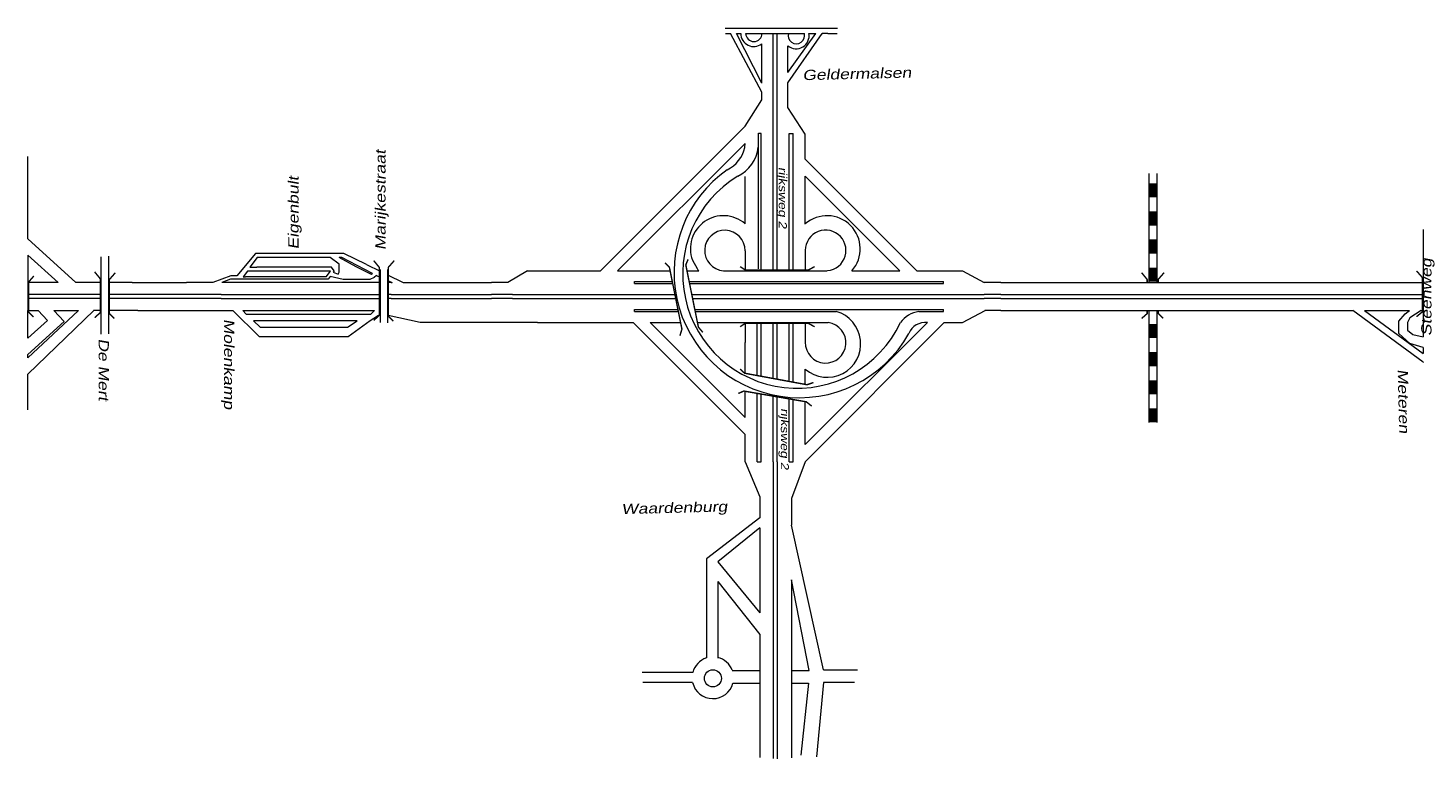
# Model space of a CAD drawing. Header units: metres. Extents: x 534 to 2631, y -2348 to -1484.
# Tile 12 of 13: x 2070 to 2331, y -1934 to -1797. Entities that reach past the tile are written whole.
import ezdxf

# ---------------------------------------------------------------- set-up
doc = ezdxf.new("R2010")
doc.units = ezdxf.units.M
doc.layers.get('0').update_dxf_attribs({"lineweight": 0})
doc.layers.add('STROOI', color=7, linetype='Continuous', lineweight=0)
doc.layers.add('Text', color=7, linetype='Continuous', lineweight=0)
doc.styles.add('ISO25', font='ARIALN.TTF', dxfattribs={"width": 1.5, "oblique": 10})

# ---------------------------------------------------------------- blocks, each defined once
blk = doc.blocks.new('A$C3E475C73')
at = {"layer": 'STROOI', "color": 7, "const_width": 0.263}
blk.add_lwpolyline([(-1.04, -0.92), (0, 0), (0, 6.35), (-1.04, 7.62)], dxfattribs=at)

msp = doc.modelspace()

# ---------------------------------------------------------------- linework, layer by layer
at = {"ltscale": 0.5}
for p, q in [((2200.16, -1797.41), (2221.08, -1797.41)), ((2200.19, -1798.42), (2201.14, -1798.42)), ((2206.97, -1809.38), (2201.14, -1798.42)), ((2206.97, -1807.68), (2202.26, -1798.42)), ((2202.26, -1798.42), (2203.06, -1798.42)), ((2203.97, -1798.42), (2214.92, -1798.42)), ((2206.97, -1807.68), (2206.97, -1800.34)), ((2209.1, -1817.07), (2209.1, -1798.42)), ((2209.85, -1817.07), (2209.85, -1798.42)), ((2211.86, -1807.66), (2218.26, -1798.42)), ((2211.86, -1805.72), (2217.09, -1798.42)), ((2215.76, -1798.42), (2217.09, -1798.42)), ((2219.3, -1798.42), (2218.26, -1798.42)), ((2218.26, -1798.42), (2218.29, -1798.42)), ((2219.3, -1798.42), (2221.05, -1798.42)), ((2211.86, -1805.72), (2211.86, -1800.73)), ((2211.86, -1809.15), (2211.86, -1807.66)), ((2203.85, -1815.75), (2206.97, -1810.83)), ((2206.97, -1810.83), (2206.97, -1809.38)), ((2211.86, -1812.25), (2211.86, -1809.15)), ((2215.1, -1817.2), (2211.86, -1812.25)), ((2206.33, -1842.38), (2206.33, -1817.03)), ((2206.33, -1817.03), (2206.85, -1817.03)), ((2212.1, -1817.07), (2212.85, -1817.07)), ((2215.1, -1821.88), (2215.1, -1817.2)), ((2203.83, -1819.69), (2203.85, -1818.94)), ((2330.41, -1835), (2330.41, -1855.07)), ((2112.48, -1839.52), (2109.02, -1843.65)), ((2128.95, -1839.52), (2112.48, -1839.52)), ((2133.2, -1841.58), (2128.95, -1839.52)), ((2083.61, -1840.11), (2083.61, -1854.54)), ((2085.06, -1840.01), (2085.06, -1854.46)), ((2112.8, -1840.24), (2111.4, -1842.02)), ((2111.4, -1842.02), (2112.74, -1842.02)), ((2126.65, -1842.02), (2112.74, -1842.02)), ((2113.6, -1840.24), (2112.8, -1840.24)), ((2126.41, -1840.24), (2113.6, -1840.24)), ((2128.1, -1841.51), (2126.41, -1840.24)), ((2127.16, -1842.74), (2126.65, -1842.02)), ((2128.58, -1840.24), (2128.1, -1840.24)), ((2131.24, -1841.99), (2128.1, -1840.24)), ((2128.1, -1842.95), (2128.1, -1841.51)), ((2134.31, -1843.25), (2128.58, -1840.24)), ((2134.11, -1843.42), (2131.24, -1841.99)), ((2133.2, -1841.58), (2135.75, -1842.82)), ((2194.03, -1840.74), (2194.9, -1842.32)), ((2107.9, -1843.65), (2104.49, -1844.89)), ((2107.79, -1844.31), (2106.19, -1844.89)), ((2126.05, -1844.31), (2107.79, -1844.31)), ((2109.02, -1843.65), (2107.9, -1843.65)), ((2110.96, -1842.79), (2110.16, -1843.84)), ((2110.16, -1843.84), (2110.61, -1843.84)), ((2111.4, -1843.84), (2110.61, -1843.84)), ((2112.04, -1842.79), (2110.96, -1842.79)), ((2125.68, -1843.84), (2111.4, -1843.84)), ((2126.45, -1842.79), (2112.04, -1842.79)), ((2125.68, -1843.84), (2126.45, -1842.79)), ((2126.44, -1843.76), (2126.05, -1844.31)), ((2128.83, -1844.35), (2126.44, -1843.76)), ((2127.16, -1842.74), (2126.97, -1843.01)), ((2126.97, -1843.01), (2127.91, -1843.33)), ((2127.91, -1843.33), (2128.1, -1842.95)), ((2133.79, -1844.35), (2128.83, -1844.35)), ((2134.65, -1843.96), (2133.79, -1844.35)), ((2134.31, -1843.25), (2134.11, -1843.42)), ((2135.04, -1843.58), (2134.65, -1843.96)), ((2135.04, -1843.58), (2135.75, -1843.9)), ((2135.75, -1842.47), (2135.75, -1852.38)), ((2137.12, -1842.47), (2137.12, -1852.45)), ((2137.12, -1843.48), (2140.05, -1844.89)), ((2137.12, -1844.52), (2137.96, -1844.89)), ((2163.24, -1842.7), (2159.55, -1844.89)), ((2070.01, -1844.97), (2070.01, -1850.14)), ((2083.61, -1844.89), (2082.23, -1844.89)), ((2089.47, -1844.89), (2085.06, -1844.89)), ((2089.47, -1844.89), (2099.57, -1844.89)), ((2104.49, -1844.89), (2099.57, -1844.89)), ((2106.04, -1847.15), (2135.58, -1847.15)), ((2120.28, -1844.89), (2106.19, -1844.89)), ((2120.59, -1844.89), (2120.28, -1844.89)), ((2137.8, -1844.89), (2137.96, -1844.89)), ((2137.8, -1847.15), (2156.5, -1847.15)), ((2140.05, -1844.89), (2156.5, -1844.89)), ((2160.45, -1847.14), (2159.55, -1847.15)), ((2251.58, -1844.89), (2248.5, -1844.89)), ((2251.58, -1847.15), (2248.5, -1847.15)), ((2251.58, -1844.89), (2330.41, -1844.89)), ((2251.58, -1847.15), (2330.41, -1847.15)), ((2106.04, -1847.9), (2135.58, -1847.9)), ((2137.8, -1847.9), (2156.5, -1847.9)), ((2160.45, -1847.89), (2159.55, -1847.9)), ((2251.58, -1847.9), (2248.5, -1847.89)), ((2251.58, -1847.9), (2330.41, -1847.9)), ((2070.01, -1859), (2079.43, -1850.14)), ((2082.28, -1850.14), (2070.01, -1862.03)), ((2073.66, -1851.99), (2071.88, -1850.14)), ((2074.84, -1850.14), (2076.79, -1852.19)), ((2075.7, -1850.14), (2079.43, -1850.14)), ((2090.49, -1850.15), (2108.23, -1850.15)), ((2108.23, -1850.15), (2113.15, -1854.97)), ((2110.14, -1850.15), (2134.69, -1850.15)), ((2110.14, -1850.15), (2110.72, -1850.81)), ((2110.72, -1850.81), (2134, -1850.84)), ((2112.12, -1852.08), (2113.32, -1853.24)), ((2131.48, -1852.08), (2112.12, -1852.08)), ((2129.63, -1853.24), (2131.48, -1852.08)), ((2129.74, -1854.97), (2133.88, -1852)), ((2134.69, -1850.15), (2134, -1850.84)), ((2165.11, -1852.39), (2163.44, -1852.39)), ((2251.58, -1850.15), (2248.63, -1850.15)), ((2251.58, -1850.15), (2317.27, -1850.15)), ((2330.4, -1859.77), (2317.27, -1850.15)), ((2319.48, -1850.15), (2330.41, -1858.13)), ((2319.48, -1850.15), (2327.87, -1850.15)), ((2325.91, -1852.11), (2327.06, -1850.75)), ((2325.91, -1852.44), (2325.91, -1852.11)), ((2325.91, -1854.41), (2325.91, -1852.44)), ((2327.06, -1850.75), (2327.87, -1850.15)), ((2327.95, -1851.53), (2327.47, -1852.39)), ((2327.47, -1852.39), (2327.47, -1853.78)), ((2330.02, -1850.15), (2327.95, -1851.53)), ((2330.02, -1850.15), (2330.41, -1850.15)), ((2113.15, -1854.97), (2129.74, -1854.97)), ((2113.32, -1853.24), (2129.63, -1853.24)), ((2327.94, -1856.27), (2325.91, -1854.41)), ((2327.47, -1853.78), (2328.52, -1854.64)), ((2328.52, -1854.64), (2330.41, -1855.07)), ((2330.41, -1857.02), (2327.94, -1856.27)), ((2330.41, -1857.02), (2330.41, -1858.13)), ((2330.4, -1859.77), (2330.41, -1859.77)), ((2330.41, -1859.77), (2330.41, -1859.82)), ((2203.85, -1878.35), (2206.61, -1884.9)), ((2209.1, -1878.35), (2209.1, -1933.74)), ((2209.85, -1878.35), (2209.85, -1933.84)), ((2215.1, -1878.35), (2212.5, -1885.2)), ((2206.61, -1884.9), (2206.61, -1884.9)), ((2206.61, -1884.9), (2206.61, -1888.82)), ((2212.5, -1885.2), (2212.5, -1890.19)), ((2206.61, -1888.82), (2196.64, -1896.46)), ((2206.61, -1890.71), (2198.74, -1897.06)), ((2206.61, -1890.71), (2206.61, -1906.55)), ((2218.48, -1917.2), (2212.5, -1890.19)), ((2196.64, -1896.46), (2196.64, -1914.91)), ((2198.74, -1897.06), (2206.61, -1906.55)), ((2198.74, -1900.73), (2198.74, -1915)), ((2198.74, -1900.73), (2206.61, -1910.62)), ((2215.79, -1917.3), (2212.5, -1900.41)), ((2212.5, -1900.41), (2212.5, -1933.65)), ((2206.61, -1910.62), (2206.61, -1933.55)), ((2196.64, -1914.91), (2196.64, -1914.99)), ((2194.08, -1917.7), (2184.67, -1917.7)), ((2201.47, -1917.3), (2206.61, -1917.3)), ((2212.5, -1917.3), (2215.79, -1917.3)), ((2218.48, -1917.2), (2224.86, -1917.2)), ((2194.05, -1919.59), (2184.77, -1919.59)), ((2194.05, -1919.59), (2194.06, -1919.59)), ((2194.05, -1919.59), (2194.06, -1919.59)), ((2201.6, -1919.69), (2206.61, -1919.69)), ((2212.5, -1919.69), (2215.69, -1919.69)), ((2215.69, -1919.69), (2214.29, -1933.15)), ((2218.48, -1919.59), (2217.19, -1933.45)), ((2224.27, -1919.59), (2218.48, -1919.59))]:
    msp.add_line(p, q, dxfattribs=at)
at = {"color": 0, "ltscale": 0.5}
for p, q in [((2133.88, -1852), (2135.46, -1850.98)), ((2143.23, -1852.39), (2137.25, -1851.04)), ((2163.44, -1852.39), (2143.23, -1852.39))]:
    msp.add_line(p, q, dxfattribs=at)
at = {"ltscale": 0.5}
msp.add_circle((2197.84, -1918.79), 1.59, dxfattribs=at)
for centre, radius, start, end in [((2205.47, -1798.46), 2.41, 179.1696, 308.5704), ((2205.5, -1798.39), 1.54, 181.3023, 358.6977), ((2213.4, -1798.87), 2.41, 230.3934, 10.8597), ((2213.43, -1798.8), 1.54, 165.5226, 14.4774), ((2197.84, -1918.69), 3.89, 107.9288, 165.1428), ((2197.84, -1918.69), 3.89, 21.0372, 76.6514), ((2197.84, -1918.69), 3.89, 193.3424, 345.1428)]:
    msp.add_arc(centre, radius, start, end, dxfattribs=at)
at = {"layer": 'STROOI', "color": 7}
for p, q in [((2176.88, -1842.7), (2203.85, -1815.75)), ((2206.85, -1842.7), (2206.85, -1817.07)), ((2209.1, -1842.7), (2209.1, -1817.07)), ((2209.85, -1842.7), (2209.85, -1817.07)), ((2212.1, -1842.7), (2212.1, -1817.07)), ((2212.85, -1842.7), (2212.85, -1817.07)), ((2180.05, -1842.7), (2203.85, -1818.94)), ((2070.01, -1836.77), (2070.01, -1821.37)), ((2235.9, -1842.7), (2215.1, -1821.88)), ((2203.85, -1833.94), (2203.85, -1825.12)), ((2215.1, -1833.99), (2215.1, -1825.07)), ((2232.72, -1842.7), (2215.1, -1825.07)), ((2279.22, -1824.59), (2279.22, -1844.89)), ((2280.72, -1824.59), (2280.72, -1844.89)), ((2070.01, -1836.77), (2078.97, -1844.89)), ((2203.85, -1838.97), (2203.85, -1842.7)), ((2215.1, -1838.91), (2215.1, -1842.7)), ((2070.01, -1839.81), (2075.62, -1844.89)), ((2070.01, -1839.81), (2070.01, -1844.97)), ((2163.24, -1842.7), (2176.88, -1842.7)), ((2180.05, -1842.7), (2189.86, -1842.7)), ((2183.2, -1844.7), (2190.26, -1844.7)), ((2183.2, -1845.08), (2183.2, -1844.7)), ((2193.01, -1842.7), (2195.21, -1842.7)), ((2193.42, -1844.7), (2240.9, -1844.7)), ((2199.82, -1842.7), (2219.1, -1842.7)), ((2223.8, -1842.7), (2232.72, -1842.7)), ((2235.9, -1842.7), (2244.41, -1842.7)), ((2240.9, -1845.08), (2240.9, -1844.7)), ((2244.41, -1842.7), (2248.5, -1844.89)), ((2075.62, -1844.89), (2070.01, -1844.89)), ((2082.23, -1847.13), (2070.01, -1847.13)), ((2082.23, -1844.89), (2078.97, -1844.89)), ((2083.61, -1847.15), (2082.25, -1847.15)), ((2106.04, -1847.15), (2085.06, -1847.15)), ((2135.75, -1844.89), (2120.59, -1844.89)), ((2137.8, -1844.89), (2137.12, -1844.89)), ((2137.8, -1847.15), (2137.12, -1847.15)), ((2159.55, -1844.89), (2156.5, -1844.89)), ((2159.55, -1847.15), (2156.5, -1847.15)), ((2160.45, -1847.14), (2190.76, -1847.14)), ((2183.2, -1845.08), (2190.34, -1845.08)), ((2193.49, -1845.08), (2240.9, -1845.08)), ((2193.91, -1847.14), (2248.5, -1847.14)), ((2082.23, -1847.88), (2070.01, -1847.88)), ((2083.61, -1847.9), (2082.25, -1847.9)), ((2106.04, -1847.9), (2085.06, -1847.9)), ((2137.8, -1847.9), (2137.12, -1847.9)), ((2159.55, -1847.9), (2156.5, -1847.9)), ((2160.45, -1847.89), (2190.91, -1847.89)), ((2183.2, -1849.95), (2191.33, -1849.95)), ((2183.2, -1850.33), (2183.2, -1849.95)), ((2194.08, -1847.89), (2248.5, -1847.89)), ((2194.48, -1849.95), (2240.9, -1849.95)), ((2240.9, -1850.33), (2240.9, -1849.95)), ((2070.01, -1855.3), (2070.01, -1850.14)), ((2070.01, -1850.14), (2071.88, -1850.14)), ((2070.01, -1855.3), (2073.66, -1851.99)), ((2070.01, -1858.34), (2076.79, -1852.19)), ((2074.84, -1850.14), (2075.7, -1850.14)), ((2083.61, -1850.15), (2082.25, -1850.15)), ((2090.49, -1850.15), (2085.06, -1850.15)), ((2165.11, -1852.39), (2182.97, -1852.39)), ((2182.97, -1852.39), (2203.85, -1873.28)), ((2183.2, -1850.33), (2191.4, -1850.33)), ((2186.15, -1852.39), (2191.82, -1852.39)), ((2186.15, -1852.39), (2203.85, -1870.1)), ((2194.55, -1850.33), (2220.87, -1850.33)), ((2194.97, -1852.39), (2219.38, -1852.39)), ((2203.85, -1852.39), (2203.85, -1856.09)), ((2206.1, -1862.27), (2206.1, -1852.39)), ((2206.85, -1862.41), (2206.85, -1852.39)), ((2209.1, -1862.82), (2209.1, -1852.39)), ((2209.85, -1862.96), (2209.85, -1852.39)), ((2212.1, -1863.38), (2212.1, -1852.39)), ((2212.85, -1863.52), (2212.85, -1852.39)), ((2215.1, -1852.39), (2215.1, -1856.06)), ((2241.04, -1852.39), (2215.1, -1878.35)), ((2237.88, -1852.39), (2215.1, -1875.16)), ((2236.3, -1850.33), (2240.9, -1850.33)), ((2236.3, -1850.33), (2240.9, -1850.33)), ((2241.04, -1852.39), (2244.43, -1852.39)), ((2244.42, -1852.4), (2248.64, -1850.14)), ((2279.22, -1850.15), (2279.22, -1871.02)), ((2280.72, -1850.15), (2280.72, -1871.02)), ((2203.85, -1861.85), (2203.85, -1856.09)), ((2070.01, -1859), (2070.01, -1858.34)), ((2070.01, -1868.68), (2070.01, -1862.02)), ((2215.1, -1863.93), (2215.1, -1861.08)), ((2203.85, -1870.1), (2203.85, -1865.21)), ((2206.1, -1878.35), (2206.1, -1865.6)), ((2206.85, -1878.35), (2206.85, -1865.73)), ((2209.1, -1878.35), (2209.1, -1866.11)), ((2209.85, -1878.35), (2209.85, -1866.24)), ((2212.1, -1878.35), (2212.1, -1866.63)), ((2212.85, -1878.35), (2212.85, -1866.76)), ((2215.1, -1875.16), (2215.1, -1867.15)), ((2203.85, -1878.35), (2203.85, -1873.28)), ((2206.1, -1878.35), (2206.85, -1878.35)), ((2212.1, -1878.35), (2212.85, -1878.35))]:
    msp.add_line(p, q, dxfattribs=at)
for points, const_width in [([(2279.97, -1826.38), (2279.97, -1829.01)], 1.5), ([(2279.97, -1831.65), (2279.97, -1834.28)], 1.5), ([(2279.97, -1836.87), (2279.97, -1839.51)], 1.5), ([(2135.58, -1848.44), (2135.58, -1848.44), (2135.58, -1842.09), (2134.54, -1840.82)], 0.263), ([(2137.26, -1844.89), (2137.26, -1842.09), (2138.37, -1840.82)], 0.263), ([(2188.93, -1841.23), (2189.72, -1842.02), (2192.07, -1853.63), (2191.68, -1854.85)], 0.263), ([(2193.22, -1840.59), (2192.79, -1841.62), (2195.14, -1853.24), (2195.97, -1854.21)], 0.263), ([(2202.93, -1841.94), (2203.86, -1842.56), (2215.71, -1842.56), (2216.83, -1841.94)], 0.263), ([(2279.97, -1842.14), (2279.97, -1844.78)], 1.5), ([(2071.03, -1851.35), (2070.15, -1850.47), (2070.15, -1844.78), (2071.09, -1843.71)], 0.263), ([(2086.12, -1851.64), (2085.2, -1850.71), (2085.2, -1844.36), (2086.31, -1843.09)], 0.263), ([(2134.54, -1851.98), (2135.58, -1851.05), (2135.58, -1844.89)], 0.263), ([(2138.19, -1852.12), (2137.27, -1851.2), (2137.27, -1844.89)], 0.263), ([(2278.91, -1844.89), (2278.91, -1844.35), (2277.87, -1843.08)], 0.263), ([(2280.97, -1844.89), (2280.97, -1844.33), (2282.08, -1843.06)], 0.263), ([(2329.18, -1851.29), (2330.3, -1850.36), (2330.3, -1844.01), (2329.18, -1842.74)], 0.263), ([(2277.87, -1851.63), (2278.91, -1850.71), (2278.91, -1850.15)], 0.263), ([(2281.89, -1851.61), (2280.97, -1850.69), (2280.97, -1850.15)], 0.263), ([(2202.93, -1853.17), (2203.86, -1852.55), (2215.71, -1852.55), (2216.83, -1853.17)], 0.263), ([(2279.97, -1852.64), (2279.97, -1855.27)], 1.5), ([(2279.97, -1857.91), (2279.97, -1860.54)], 1.5), ([(2202.95, -1861.06), (2203.76, -1861.84), (2215.41, -1863.99), (2216.62, -1863.58)], 0.263), ([(2279.97, -1863.14), (2279.97, -1865.77)], 1.5), ([(2202.59, -1865.62), (2203.62, -1865.17), (2215.29, -1867.18), (2216.29, -1867.99)], 0.263), ([(2279.97, -1868.4), (2279.97, -1871.03)], 1.5)]:
    msp.add_lwpolyline(points, dxfattribs=dict(at, const_width=const_width))
for centre, radius, start, end in [((2197.8, -1818.33), 6.18, 296.2093, 347.2297), ((2199.43, -1818.82), 6.95, 296.2005, 353.0036), ((2214, -1843.01), 23.4, 125.1308, 192.0397), ((2213.54, -1843.31), 21.33, 121.1768, 334.7828), ((2199.82, -1838.61), 6.17, 49.255, 200.2054), ((2219.18, -1838.61), 6.17, 318.4534, 131.4425), ((2200.08, -1838.94), 3.77, 359.4915, 266.1597), ((2218.89, -1838.92), 3.79, 266.782, 179.899), ((2199.82, -1838.61), 6.17, 216.9976, 221.5466), ((2214, -1843.01), 23.4, 192.0382, 330.7337), ((2219.18, -1856.34), 6.25, 229.2672, 74.3299), ((2218.89, -1856.15), 3.79, 178.7308, 82.4697), ((2237.05, -1855.51), 5.23, 98.2328, 143.4996), ((2237.5, -1855.68), 3.32, 83.4659, 158.2665)]:
    msp.add_arc(centre, radius, start, end, dxfattribs=at)

# ---------------------------------------------------------------- block references
at = {"ltscale": 0.5}
msp.add_blockref('A$C3E475C73', (2083.49, -1850.55), dxfattribs=at)

# ---------------------------------------------------------------- texts
at = {"layer": 'Text', "style": 'ISO25', "oblique": 10, "width": 1.5}
for s, height, rotation, p in [('Geldermalsen', 1.9, 1.425, (2214.59, -1807.15)), ('Marijkestraat', 1.9, 90, (2136.74, -1838.86)), ('Eigenbult', 1.9, 90, (2120.51, -1838.73)), ('rijksweg 2', 1.5, 270, (2210.15, -1823.35)), ('Steenweg', 1.9, 90, (2331.97, -1854.9)), ('Molenkamp', 1.9, 270, (2106.61, -1851.7)), ('De Mert', 1.9, 270, (2083.2, -1855.36)), ('Meteren', 1.9, 271.425, (2325.66, -1861.09)), ('rijksweg 2', 1.5, 270, (2210.53, -1868.36)), ('Waardenburg', 1.9, 1.425, (2180.8, -1888.14))]:
    msp.add_text(s, height=height, rotation=rotation, dxfattribs=at).set_placement(p)

doc.saveas('drawing.dxf')
